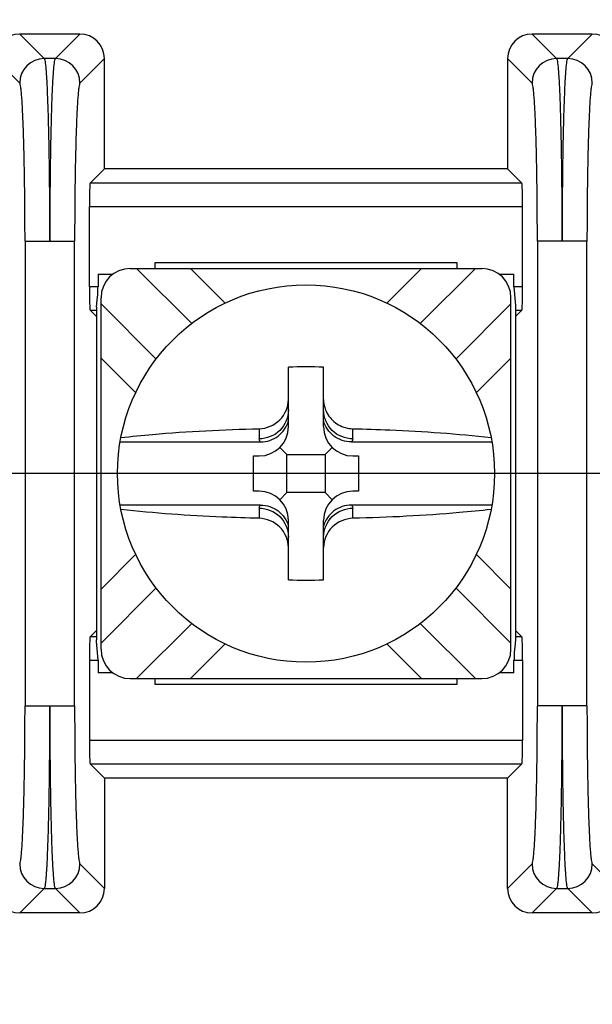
# Model space of a CAD drawing. Header units: inches. Extents: x 0 to 34, y 0 to 22.
# Tile 30 of 55: x 17.61 to 17.854, y 13.841 to 14.262. Entities that reach past the tile are written whole.
import ezdxf

# ---------------------------------------------------------------- set-up
doc = ezdxf.new("R2010")
doc.units = ezdxf.units.IN
doc.header["$LTSCALE"] = 1.87
doc.header["$MEASUREMENT"] = 0
doc.layers.get('0').update_dxf_attribs({"linetype": 'CONTINUOUS'})
doc.layers.add('DIMENSIONS', color=7, linetype='CONTINUOUS')
doc.styles.get("Standard").update_dxf_attribs({"font": 'txt', "width": 0.8})
doc.dimstyles.new('DIMSTYLE_1', dxfattribs={"dimtxt": 0.125, "dimasz": 0.18, "dimexe": 0.125, "dimexo": 0.0625, "dimgap": 0.09, "dimtad": 0, "dimtih": 1, "dimtoh": 1, "dimlfac": 2, "dimzin": 4, "dimdsep": 46, "dimtxsty": 'STANDARD', "dimblk": '_FILLED', "dimblk1": '_FILLED', "dimblk2": '_FILLED', "dimcen": 0.09, "dimadec": 0, "dimazin": 0, "dimtfac": 1, "dimtofl": 0, "dimtmove": 0, "dimatfit": 3, "dimldrblk": '_FILLED', "dimfxl": 1, "dimtolj": 1, "dimtzin": 4, "dimarcsym": 0})

# ---------------------------------------------------------------- blocks, each defined once
blk = doc.blocks.new('*D0')
at = {"layer": 'DIMENSIONS', "color": 2, "linetype": 'CONTINUOUS'}
blk.add_line((14.1504154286, 15.0521270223), (12.1913937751, 15.0521270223), dxfattribs=at)
at = {"layer": 'DIMENSIONS', "color": 2, "linetype": 'CONTINUOUS', "insert": (12.1288937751, 15.1146270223), "char_height": 0.125, "width": 1.725, "attachment_point": 3, "line_spacing_factor": 0.9}
blk.add_mtext('3X 120.00{\\Ftxt.shx;\\W1.000000;\\H0.125000; }[4.724]', dxfattribs=at)
blk = doc.blocks.new('_FILLED')
at = {"color": 0, "linetype": 'BYBLOCK'}
blk.add_solid([(0, 0), (-1, 0.1736111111), (-1, -0.1736111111)], dxfattribs=at)
blk = doc.blocks.new('*D2')
at = {"layer": 'DIMENSIONS', "color": 2, "linetype": 'CONTINUOUS'}
blk.add_line((20.9710355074, 14.0678750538), (12.1913937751, 14.0678750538), dxfattribs=at)
at = {"layer": 'DIMENSIONS', "color": 2, "linetype": 'CONTINUOUS', "insert": (12.1288937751, 14.1303750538), "char_height": 0.125, "width": 1.625, "attachment_point": 3, "line_spacing_factor": 0.9}
blk.add_mtext('2X 70.00{\\Ftxt.shx;\\W1.000000;\\H0.125000; }[2.756]', dxfattribs=at)

msp = doc.modelspace()

# ---------------------------------------------------------------- linework, layer by layer
at = {"color": 7, "linetype": 'CONTINUOUS'}
for p, q in [((17.6355841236, 14.2553750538), (17.6098825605, 14.2553750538)), ((17.6098825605, 14.2553750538), (17.620349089, 14.2449085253)), ((17.6251175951, 14.2449085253), (17.6355841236, 14.2553750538)), ((17.8543341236, 14.2553750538), (17.8286325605, 14.2553750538)), ((17.8286325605, 14.2553750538), (17.839099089, 14.2449085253)), ((17.8438675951, 14.2449085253), (17.8543341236, 14.2553750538)), ((17.6098641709, 14.2344243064), (17.599397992, 14.2448904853)), ((17.6251175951, 14.2449085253), (17.620349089, 14.2449085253)), ((17.646068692, 14.2448904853), (17.6356025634, 14.2344243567)), ((17.646068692, 14.1978750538), (17.646068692, 14.2448904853)), ((17.818147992, 14.2448904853), (17.818147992, 14.1978750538)), ((17.8286141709, 14.2344243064), (17.818147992, 14.2448904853)), ((17.8438675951, 14.2449085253), (17.839099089, 14.2449085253)), ((17.6399453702, 14.191751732), (17.646068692, 14.1978750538)), ((17.818147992, 14.1978750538), (17.646068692, 14.1978750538)), ((17.8242713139, 14.191751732), (17.818147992, 14.1978750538)), ((17.8242713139, 14.191751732), (17.6399453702, 14.191751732)), ((17.6396083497, 14.1475319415), (17.6396083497, 14.1817578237)), ((17.6396083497, 14.1817578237), (17.8246083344, 14.1817578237)), ((17.8246083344, 14.1475319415), (17.8246083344, 14.1817578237)), ((17.6121397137, 14.16696717), (17.6121397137, 13.9687860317)), ((17.6123578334, 14.1669560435), (17.6333269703, 14.1669560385)), ((17.6333269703, 13.9687829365), (17.6333269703, 14.1669640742)), ((17.8308897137, 14.16696717), (17.8308897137, 13.9687860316)), ((17.8520769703, 14.1669560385), (17.8311078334, 14.1669560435)), ((17.8520769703, 13.9687829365), (17.8520769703, 14.1669640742)), ((17.667699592, 14.1553845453), (17.667699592, 14.1578750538)), ((17.667699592, 14.1578750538), (17.796517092, 14.1578750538)), ((17.796517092, 14.1578750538), (17.796517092, 14.1553845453)), ((17.6570988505, 14.1553845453), (17.8071178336, 14.1553845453)), ((17.6833213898, 14.1318326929), (17.6597695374, 14.1553845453)), ((17.6828289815, 14.1553845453), (17.6976068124, 14.1406067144)), ((17.7666098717, 14.1406067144), (17.7813877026, 14.1553845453)), ((17.7808952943, 14.1318326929), (17.8044471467, 14.1553845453)), ((17.643303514, 14.1528750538), (17.643303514, 14.1475319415)), ((17.643303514, 14.1528750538), (17.6496012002, 14.1528750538)), ((17.814609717, 14.1528750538), (17.8209131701, 14.1528750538)), ((17.8209131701, 14.1475319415), (17.8209131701, 14.1528750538)), ((17.643303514, 14.1475319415), (17.6396083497, 14.1475319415)), ((17.8246083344, 14.1475319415), (17.8209131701, 14.1475319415)), ((17.8209131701, 14.1475319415), (17.821348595, 14.1410978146)), ((17.6426995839, 14.138871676), (17.6429672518, 14.1420202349)), ((17.6429672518, 14.1420202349), (17.6431649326, 14.1441103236)), ((17.6445988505, 13.9928655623), (17.6445988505, 14.1428845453)), ((17.8196178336, 13.9928655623), (17.8196178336, 14.1428845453)), ((17.821348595, 14.1410978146), (17.8214944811, 14.1395080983)), ((17.6399453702, 14.1375380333), (17.6428492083, 14.1375380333)), ((17.6399453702, 14.1375380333), (17.6424651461, 14.1350182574)), ((17.642699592, 14.1388716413), (17.642699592, 13.9968784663)), ((17.6681092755, 14.1167034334), (17.6445988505, 14.1402138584)), ((17.7961074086, 14.1167034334), (17.8196178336, 14.1402138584)), ((17.8213674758, 14.1375380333), (17.8242713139, 14.1375380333)), ((17.8214944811, 14.1395080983), (17.8215171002, 14.138871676)), ((17.821517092, 14.1388716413), (17.821517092, 13.9968784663)), ((17.821751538, 14.1350182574), (17.8242713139, 14.1375380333)), ((17.6593766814, 14.1023765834), (17.6445988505, 14.1171544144)), ((17.8196178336, 14.1171544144), (17.8048400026, 14.1023765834)), ((17.724608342, 14.0878750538), (17.724608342, 14.113233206)), ((17.739608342, 14.0878750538), (17.739608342, 14.113233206)), ((17.712108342, 14.0869969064), (17.712108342, 14.0826576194)), ((17.752108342, 14.0826576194), (17.752108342, 14.0869969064)), ((17.6527480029, 14.081372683), (17.712722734, 14.081372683)), ((17.723958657, 14.0760247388), (17.7209471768, 14.079036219)), ((17.7402580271, 14.0760247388), (17.7432695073, 14.079036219)), ((17.7514939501, 14.081372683), (17.8114686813, 14.081372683)), ((17.70964113, 14.0753750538), (17.712108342, 14.0753750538)), ((17.70964113, 14.0603750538), (17.70964113, 14.0753750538)), ((17.723958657, 14.0760247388), (17.7402580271, 14.0760247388)), ((17.723958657, 14.0597253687), (17.723958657, 14.0760247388)), ((17.7402580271, 14.0760247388), (17.7402580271, 14.0597253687)), ((17.752108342, 14.0753750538), (17.754575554, 14.0753750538)), ((17.754575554, 14.0753750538), (17.754575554, 14.0603750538)), ((17.712108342, 14.0603750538), (17.70964113, 14.0603750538)), ((17.723958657, 14.0597253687), (17.7209471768, 14.0567138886)), ((17.7402580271, 14.0597253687), (17.723958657, 14.0597253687)), ((17.7402580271, 14.0597253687), (17.7432695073, 14.0567138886)), ((17.754575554, 14.0603750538), (17.752108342, 14.0603750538)), ((17.712722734, 14.0543774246), (17.6527480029, 14.0543774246)), ((17.712108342, 14.0530924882), (17.712108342, 14.0487532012)), ((17.8114686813, 14.0543774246), (17.7514939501, 14.0543774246)), ((17.752108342, 14.0487532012), (17.752108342, 14.0530924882)), ((17.724608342, 14.0225169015), (17.724608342, 14.0478750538)), ((17.739608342, 14.0225169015), (17.739608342, 14.0478750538)), ((17.6445988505, 14.0185956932), (17.6593766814, 14.0333735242)), ((17.8048400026, 14.0333735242), (17.8196178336, 14.0185956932)), ((17.6445988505, 13.9955362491), (17.6681092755, 14.0190466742)), ((17.8196178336, 13.9955362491), (17.7961074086, 14.0190466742)), ((17.6597695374, 13.9803655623), (17.6833213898, 14.0039174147)), ((17.8044471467, 13.9803655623), (17.7808952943, 14.0039174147)), ((17.6399453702, 13.9982120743), (17.6424651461, 14.0007318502)), ((17.6428492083, 13.9982120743), (17.6399453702, 13.9982120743)), ((17.8242713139, 13.9982120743), (17.8213674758, 13.9982120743)), ((17.821751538, 14.0007318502), (17.8242713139, 13.9982120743)), ((17.6427222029, 13.9962420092), (17.6426995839, 13.9968784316)), ((17.6428680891, 13.994652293), (17.6427222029, 13.9962420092)), ((17.643303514, 13.988218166), (17.6428680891, 13.994652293)), ((17.6976068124, 13.9951433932), (17.6828289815, 13.9803655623)), ((17.7813877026, 13.9803655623), (17.7666098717, 13.9951433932)), ((17.8215171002, 13.9968784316), (17.8212494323, 13.9937298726)), ((17.8212494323, 13.9937298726), (17.8210517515, 13.991639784)), ((17.6396083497, 13.988218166), (17.6396083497, 13.9539922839)), ((17.6396083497, 13.988218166), (17.643303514, 13.988218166)), ((17.643303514, 13.988218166), (17.643303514, 13.9828750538)), ((17.8209131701, 13.988218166), (17.8246083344, 13.988218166)), ((17.8209131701, 13.9828750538), (17.8209131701, 13.988218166)), ((17.8246083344, 13.988218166), (17.8246083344, 13.9539922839)), ((17.6496069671, 13.9828750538), (17.643303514, 13.9828750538)), ((17.8209131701, 13.9828750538), (17.8146154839, 13.9828750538)), ((17.6570988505, 13.9803655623), (17.8071178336, 13.9803655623)), ((17.667699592, 13.9778750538), (17.667699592, 13.9803655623)), ((17.796517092, 13.9778750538), (17.667699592, 13.9778750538)), ((17.796517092, 13.9803655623), (17.796517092, 13.9778750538)), ((17.6123578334, 13.9687940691), (17.6333269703, 13.9687940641)), ((17.8520769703, 13.9687940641), (17.8311078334, 13.9687940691)), ((17.8246083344, 13.9539922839), (17.6396083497, 13.9539922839)), ((17.6399453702, 13.9439983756), (17.8242713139, 13.9439983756)), ((17.6399453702, 13.9439983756), (17.646068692, 13.9378750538)), ((17.8242713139, 13.9439983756), (17.818147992, 13.9378750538)), ((17.646068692, 13.9378750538), (17.646068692, 13.8908596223)), ((17.818147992, 13.9378750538), (17.646068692, 13.9378750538)), ((17.818147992, 13.8908596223), (17.818147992, 13.9378750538)), ((17.6356025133, 13.9013258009), (17.646068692, 13.8908596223)), ((17.818147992, 13.8908596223), (17.8286141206, 13.9013257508)), ((17.8543525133, 13.9013258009), (17.864818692, 13.8908596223)), ((17.620349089, 13.8908415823), (17.6098825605, 13.8803750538)), ((17.620349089, 13.8908415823), (17.6251175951, 13.8908415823)), ((17.6355841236, 13.8803750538), (17.6251175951, 13.8908415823)), ((17.839099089, 13.8908415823), (17.8286325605, 13.8803750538)), ((17.839099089, 13.8908415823), (17.8438675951, 13.8908415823)), ((17.8543341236, 13.8803750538), (17.8438675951, 13.8908415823)), ((17.6355841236, 13.8803750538), (17.6098825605, 13.8803750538)), ((17.8543341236, 13.8803750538), (17.8286325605, 13.8803750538))]:
    msp.add_line(p, q, dxfattribs=at)
msp.add_circle((17.732108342, 14.0678750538), 0.0805, dxfattribs=at)
for centre, radius, start, end in [((17.620364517, 14.2344085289), 0.0105000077, 90.0841865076, 179.9158142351), ((17.6251021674, 14.2344085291), 0.0105000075, 0.0841856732, 89.9158152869), ((17.839114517, 14.2344085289), 0.0105000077, 90.0841865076, 179.9158142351), ((17.8438521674, 14.2344085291), 0.0105000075, 0.0841856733, 89.9158152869), ((17.6570988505, 14.1428845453), 0.0125, 90, 180), ((17.8071178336, 14.1428845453), 0.0125, 0, 90), ((17.5966556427, 14.1477424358), 0.046650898, 355.5345870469, 358.3173384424), ((17.6030668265, 14.1475452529), 0.0402366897, 358.3299283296, 359.9810450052), ((17.732108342, 13.9005429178), 0.2128224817, 87.980442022, 92.019557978), ((17.712108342, 14.0878750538), 0.0125, 270, 360), ((17.752108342, 14.0878750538), 0.0125, 180, 270), ((17.712108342, 14.0478750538), 0.0125, 0, 90), ((17.752108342, 14.0478750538), 0.0125, 90, 180), ((17.732108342, 14.2352125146), 0.2128267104, 267.9804821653, 272.0195178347), ((17.6570988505, 13.9928655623), 0.0125, 180.0000000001, 270), ((17.8071178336, 13.9928655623), 0.0125, 270, 360), ((17.8675610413, 13.9880076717), 0.0466508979, 175.5345870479, 178.3173384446), ((17.8611498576, 13.9882048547), 0.0402366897, 178.3299283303, 179.9810450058), ((17.6203645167, 13.9013415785), 0.0105000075, 180.0841856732, 269.9158152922), ((17.6251021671, 13.9013415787), 0.0105000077, 270.0841865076, 359.915814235), ((17.8391145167, 13.9013415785), 0.0105000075, 180.0841856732, 269.9158152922), ((17.8438521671, 13.9013415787), 0.0105000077, 270.0841865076, 359.9158142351)]:
    msp.add_arc(centre, radius, start, end, dxfattribs=at)
for centre, major_axis, ratio, start_param, end_param in [((17.609895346, 14.2448776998), (0.0074272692, -0.0074272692), 0.998782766, 2.3568034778, 3.9263818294), ((17.6355713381, 14.2448776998), (-0.0074272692, -0.0074272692), 0.998782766, 2.3568034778, 3.9263818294), ((17.828645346, 14.2448776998), (0.0074272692, -0.0074272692), 0.998782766, 2.3568034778, 3.9263818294), ((17.8543213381, 14.2448776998), (-0.0074272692, -0.0074272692), 0.998782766, 2.3568034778, 3.9263818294), ((17.6399575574, 14.1817578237), (0, 0.01), 0.0349207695, 0.034906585, 1.5707963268), ((17.8242591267, 14.1817578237), (0, 0.01), 0.0349207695, -1.5707963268, -0.034906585), ((17.6399575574, 14.1475319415), (0, 0.01), 0.0349207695, -4.7123889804, -3.1764992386), ((17.8242591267, 14.1475319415), (0, 0.01), 0.0349207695, -3.1066860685, -1.5707963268), ((17.6399575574, 13.988218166), (0, 0.01), 0.0349207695, 0.034906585, 1.5707963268), ((17.8242591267, 13.988218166), (0, 0.01), 0.0349207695, -1.5707963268, -0.034906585), ((17.6399575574, 13.9539922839), (0, 0.01), 0.0349207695, -4.7123889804, -3.1764992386), ((17.8242591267, 13.9539922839), (0, 0.01), 0.0349207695, -3.1066860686, -1.5707963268), ((17.609895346, 13.8908724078), (0.0074272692, 0.0074272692), 0.998782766, 2.3568034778, 3.9263818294), ((17.6355713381, 13.8908724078), (-0.0074272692, 0.0074272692), 0.998782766, 2.3568034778, 3.9263818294), ((17.828645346, 13.8908724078), (0.0074272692, 0.0074272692), 0.998782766, -3.9263818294, -2.3568034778), ((17.8543213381, 13.8908724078), (-0.0074272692, 0.0074272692), 0.998782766, 2.3568034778, 3.9263818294)]:
    msp.add_ellipse(centre, major_axis=major_axis, ratio=ratio, start_param=start_param, end_param=end_param, dxfattribs=at)
for points, knots in [([(17.6203490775, 14.2449085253), (17.6204930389, 14.2447421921), (17.6206191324, 14.2440417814), (17.620850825, 14.2427415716), (17.6210406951, 14.2406947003), (17.6213520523, 14.2366690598), (17.6216717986, 14.2300641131), (17.6220019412, 14.2204761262), (17.6222700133, 14.2089217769), (17.6224722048, 14.1958254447), (17.6225963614, 14.1816634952), (17.6226242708, 14.1719189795), (17.6226242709, 14.166956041)], [0, 0, 0, 0, 0.0084550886, 0.0257551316, 0.0519391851, 0.0868112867, 0.1812977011, 0.3058114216, 0.4556646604, 0.6254639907, 0.8092467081, 1, 1, 1, 1]), ([(17.6228424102, 14.166956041), (17.6228424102, 14.1719212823), (17.6228703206, 14.1816660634), (17.6229946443, 14.1958339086), (17.6231967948, 14.2089366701), (17.6234651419, 14.2204938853), (17.6237957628, 14.2300765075), (17.6241146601, 14.2366726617), (17.6244261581, 14.2406953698), (17.6246159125, 14.2427420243), (17.6248476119, 14.2440423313), (17.6249738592, 14.2447424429), (17.6251176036, 14.2449085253)], [0, 0, 0, 0, 0.1908417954, 0.3745461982, 0.5445619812, 0.6945241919, 0.8188226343, 0.9132099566, 0.9480576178, 0.9742527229, 0.9915576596, 1, 1, 1, 1]), ([(17.8390990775, 14.2449085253), (17.8392430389, 14.2447421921), (17.8393691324, 14.2440417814), (17.839600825, 14.2427415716), (17.8397906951, 14.2406947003), (17.8401020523, 14.2366690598), (17.8404217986, 14.2300641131), (17.8407519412, 14.2204761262), (17.8410200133, 14.2089217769), (17.8412222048, 14.1958254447), (17.8413463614, 14.1816634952), (17.8413742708, 14.1719189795), (17.8413742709, 14.166956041)], [0, 0, 0, 0, 0.0084550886, 0.0257551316, 0.0519391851, 0.0868112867, 0.1812977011, 0.3058114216, 0.4556646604, 0.6254639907, 0.8092467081, 1, 1, 1, 1]), ([(17.8415924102, 14.166956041), (17.8415924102, 14.1719212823), (17.8416203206, 14.1816660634), (17.8417446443, 14.1958339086), (17.8419467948, 14.2089366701), (17.8422151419, 14.2204938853), (17.8425457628, 14.2300765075), (17.8428646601, 14.2366726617), (17.8431761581, 14.2406953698), (17.8433659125, 14.2427420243), (17.8435976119, 14.2440423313), (17.8437238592, 14.2447424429), (17.8438676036, 14.2449085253)], [0, 0, 0, 0, 0.1908417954, 0.3745461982, 0.5445619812, 0.6945241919, 0.8188226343, 0.9132099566, 0.9480576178, 0.9742527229, 0.9915576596, 1, 1, 1, 1]), ([(17.6121397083, 14.16696717), (17.6121396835, 14.1712624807), (17.6121117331, 14.1796960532), (17.6119874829, 14.1919525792), (17.6117853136, 14.2032864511), (17.6115169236, 14.2132856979), (17.6111874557, 14.2215825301), (17.6108660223, 14.2272985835), (17.6105569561, 14.2307803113), (17.6103628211, 14.2325534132), (17.6101389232, 14.2336766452), (17.6100014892, 14.2342874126), (17.6098641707, 14.2344241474)], [0, 0, 0, 0, 0.1906981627, 0.3744238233, 0.5441691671, 0.6939770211, 0.8184600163, 0.912939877, 0.9478239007, 0.9740366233, 0.9913965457, 1, 1, 1, 1]), ([(17.6356025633, 14.2344245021), (17.6354654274, 14.234288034), (17.6353278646, 14.2336775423), (17.6351039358, 14.2325542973), (17.6349099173, 14.2307813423), (17.6346006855, 14.2273020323), (17.6342800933, 14.221593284), (17.6339501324, 14.2133006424), (17.6336814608, 14.2032983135), (17.6334793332, 14.1919581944), (17.6333549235, 14.1796958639), (17.6333269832, 14.1712615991), (17.6333269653, 14.1669640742)], [0, 0, 0, 0, 0.0085889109, 0.0259522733, 0.0521750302, 0.0870339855, 0.1814145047, 0.3056829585, 0.4556010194, 0.6255646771, 0.8092133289, 1, 1, 1, 1]), ([(17.8308897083, 14.16696717), (17.8308896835, 14.1712624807), (17.8308617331, 14.1796960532), (17.8307374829, 14.1919525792), (17.8305353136, 14.2032864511), (17.8302669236, 14.2132856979), (17.8299374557, 14.2215825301), (17.8296160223, 14.2272985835), (17.8293069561, 14.2307803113), (17.8291128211, 14.2325534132), (17.8288889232, 14.2336766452), (17.8287514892, 14.2342874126), (17.8286141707, 14.2344241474)], [0, 0, 0, 0, 0.1906981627, 0.3744238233, 0.5441691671, 0.6939770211, 0.8184600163, 0.912939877, 0.9478239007, 0.9740366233, 0.9913965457, 1, 1, 1, 1]), ([(17.8543525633, 14.2344245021), (17.8542154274, 14.234288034), (17.8540778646, 14.2336775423), (17.8538539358, 14.2325542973), (17.8536599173, 14.2307813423), (17.8533506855, 14.2273020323), (17.8530300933, 14.221593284), (17.8527001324, 14.2133006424), (17.8524314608, 14.2032983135), (17.8522293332, 14.1919581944), (17.8521049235, 14.1796958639), (17.8520769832, 14.1712615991), (17.8520769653, 14.1669640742)], [0, 0, 0, 0, 0.0085889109, 0.0259522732, 0.0521750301, 0.0870339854, 0.1814145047, 0.3056829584, 0.4556010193, 0.6255646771, 0.8092133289, 1, 1, 1, 1]), ([(17.712108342, 14.0869969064), (17.7153031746, 14.0870720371), (17.7218422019, 14.0897543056), (17.724608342, 14.0963214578), (17.724608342, 14.0994770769)], [0, 0, 0, 0, 0.5031565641, 1, 1, 1, 1]), ([(17.7246083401, 14.0950046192), (17.7246083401, 14.0918488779), (17.7219038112, 14.0852546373), (17.7152916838, 14.0826576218), (17.712108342, 14.0826576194)], [0, 0, 0, 0, 0.4978229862, 1, 1, 1, 1]), ([(17.752108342, 14.0826576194), (17.7489250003, 14.0826576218), (17.7423128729, 14.0852546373), (17.739608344, 14.0918488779), (17.739608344, 14.0950046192)], [0, 0, 0, 0, 0.5021770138, 1, 1, 1, 1]), ([(17.7414580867, 14.0930534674), (17.7425701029, 14.0912632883), (17.7457554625, 14.0882095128), (17.7500046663, 14.0870463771), (17.752108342, 14.0869969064)], [0, 0, 0, 0, 0.5003783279, 1, 1, 1, 1]), ([(17.6530834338, 14.0832150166), (17.6575955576, 14.0837280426), (17.6772209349, 14.0856668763), (17.6969346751, 14.0866400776), (17.712108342, 14.0869969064)], [0, 0, 0, 0, 0.2302947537, 1, 1, 1, 1]), ([(17.712722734, 14.081372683), (17.7153430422, 14.0813728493), (17.7207415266, 14.0831011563), (17.7239029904, 14.0878199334), (17.724608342, 14.0903422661)], [0, 0, 0, 0, 0.5001153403, 1, 1, 1, 1]), ([(17.7514939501, 14.081372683), (17.7488736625, 14.0813731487), (17.7434754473, 14.0831014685), (17.7403137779, 14.0878200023), (17.739608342, 14.0903422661)], [0, 0, 0, 0, 0.5001175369, 1, 1, 1, 1]), ([(17.752108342, 14.0869969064), (17.7573569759, 14.0868734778), (17.7770639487, 14.0862192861), (17.7967572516, 14.0848495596), (17.8111332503, 14.0832150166)], [0, 0, 0, 0, 0.2662489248, 1, 1, 1, 1]), ([(17.7127218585, 14.0813726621), (17.7126237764, 14.0814726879), (17.712308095, 14.0818336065), (17.7121113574, 14.082316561), (17.7121081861, 14.0826576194)], [0, 0, 0, 0, 0.2911488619, 1, 1, 1, 1]), ([(17.7521084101, 14.0826576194), (17.752105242, 14.0823165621), (17.7519083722, 14.0818342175), (17.7515939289, 14.0814726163), (17.75149619, 14.0813726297)], [0, 0, 0, 0, 0.7092455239, 1, 1, 1, 1]), ([(17.7121081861, 14.0530924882), (17.7121113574, 14.0534335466), (17.712308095, 14.0539165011), (17.7126237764, 14.0542774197), (17.7127218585, 14.0543774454)], [0, 0, 0, 0, 0.7088511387, 1, 1, 1, 1]), ([(17.712108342, 14.0530924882), (17.7152916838, 14.0530924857), (17.7219038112, 14.0504954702), (17.7246083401, 14.0439012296), (17.7246083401, 14.0407454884)], [0, 0, 0, 0, 0.5021770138, 1, 1, 1, 1]), ([(17.712722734, 14.0543774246), (17.7153430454, 14.0543772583), (17.7207415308, 14.0526489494), (17.7239029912, 14.0479301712), (17.724608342, 14.0454078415)], [0, 0, 0, 0, 0.5001159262, 1, 1, 1, 1]), ([(17.7514939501, 14.0543774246), (17.7488736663, 14.0543769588), (17.7434754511, 14.0526486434), (17.7403137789, 14.0479301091), (17.739608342, 14.0454078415)], [0, 0, 0, 0, 0.5001167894, 1, 1, 1, 1]), ([(17.739608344, 14.0407454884), (17.739608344, 14.0439012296), (17.7423128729, 14.0504954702), (17.7489250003, 14.0530924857), (17.752108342, 14.0530924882)], [0, 0, 0, 0, 0.4978229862, 1, 1, 1, 1]), ([(17.75149619, 14.0543774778), (17.7515939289, 14.0542774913), (17.7519083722, 14.05391589), (17.752105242, 14.0534335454), (17.7521084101, 14.0530924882)], [0, 0, 0, 0, 0.2907544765, 1, 1, 1, 1]), ([(17.712108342, 14.0487532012), (17.7068597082, 14.0488766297), (17.6871527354, 14.0495308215), (17.6674594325, 14.050900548), (17.6530834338, 14.052535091)], [0, 0, 0, 0, 0.2662489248, 1, 1, 1, 1]), ([(17.724608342, 14.0362730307), (17.724608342, 14.0394286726), (17.7218421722, 14.0459958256), (17.7153031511, 14.0486780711), (17.712108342, 14.0487532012)], [0, 0, 0, 0, 0.4968470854, 1, 1, 1, 1]), ([(17.752108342, 14.0487532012), (17.7489135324, 14.0486780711), (17.7423745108, 14.0459958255), (17.739608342, 14.0394286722), (17.739608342, 14.0362730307)], [0, 0, 0, 0, 0.5031529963, 1, 1, 1, 1]), ([(17.8111332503, 14.052535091), (17.8066211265, 14.052022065), (17.7869957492, 14.0500832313), (17.767282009, 14.0491100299), (17.752108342, 14.0487532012)], [0, 0, 0, 0, 0.2302947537, 1, 1, 1, 1]), ([(17.6098641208, 13.9013256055), (17.6100012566, 13.9014620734), (17.6101388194, 13.9020725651), (17.6103627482, 13.9031958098), (17.6105567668, 13.9049687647), (17.6108659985, 13.9084480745), (17.6111865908, 13.9141568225), (17.6115165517, 13.9224494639), (17.6117852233, 13.9324517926), (17.6119873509, 13.9437919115), (17.6121117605, 13.9560542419), (17.6121397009, 13.9644885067), (17.6121397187, 13.9687860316)], [0, 0, 0, 0, 0.0085889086, 0.0259522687, 0.0521750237, 0.0870339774, 0.1814144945, 0.3056829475, 0.4556010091, 0.625564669, 0.8092133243, 1, 1, 1, 1]), ([(17.6226242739, 13.9687940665), (17.6226242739, 13.9638288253), (17.6225963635, 13.9540840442), (17.6224720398, 13.939916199), (17.6222698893, 13.9268134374), (17.6220015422, 13.9152562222), (17.6216709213, 13.9056736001), (17.621352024, 13.8990774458), (17.621040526, 13.8950547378), (17.6208507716, 13.8930080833), (17.6206190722, 13.8917077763), (17.6204928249, 13.8910076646), (17.6203490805, 13.8908415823)], [0, 0, 0, 0, 0.1908417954, 0.3745461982, 0.5445619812, 0.6945241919, 0.8188226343, 0.9132099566, 0.9480576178, 0.9742527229, 0.9915576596, 1, 1, 1, 1]), ([(17.6251176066, 13.8908415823), (17.6249736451, 13.8910079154), (17.6248475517, 13.8917083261), (17.6246158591, 13.893008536), (17.6244259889, 13.8950554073), (17.6241146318, 13.8990810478), (17.6237948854, 13.9056859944), (17.6234647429, 13.9152739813), (17.6231966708, 13.9268283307), (17.6229944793, 13.9399246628), (17.6228703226, 13.9540866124), (17.6228424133, 13.9638311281), (17.6228424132, 13.9687940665)], [0, 0, 0, 0, 0.0084550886, 0.0257551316, 0.0519391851, 0.0868112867, 0.1812977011, 0.3058114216, 0.4556646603, 0.6254639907, 0.8092467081, 1, 1, 1, 1]), ([(17.6333269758, 13.9687829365), (17.6333270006, 13.9644876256), (17.6333549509, 13.9560540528), (17.6334792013, 13.9437975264), (17.6336813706, 13.9324636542), (17.6339497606, 13.9224644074), (17.6342792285, 13.9141675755), (17.6346006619, 13.9084515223), (17.6349097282, 13.904969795), (17.6351038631, 13.9031966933), (17.6353277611, 13.9020734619), (17.635465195, 13.9014626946), (17.6356025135, 13.9013259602)], [0, 0, 0, 0, 0.1906981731, 0.3744238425, 0.5441691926, 0.6939770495, 0.8184600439, 0.9129398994, 0.9478239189, 0.9740366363, 0.9913965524, 1, 1, 1, 1]), ([(17.8286141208, 13.9013256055), (17.8287512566, 13.9014620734), (17.8288888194, 13.9020725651), (17.8291127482, 13.9031958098), (17.8293067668, 13.9049687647), (17.8296159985, 13.9084480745), (17.8299365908, 13.9141568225), (17.8302665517, 13.9224494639), (17.8305352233, 13.9324517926), (17.8307373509, 13.9437919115), (17.8308617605, 13.9560542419), (17.8308897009, 13.9644885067), (17.8308897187, 13.9687860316)], [0, 0, 0, 0, 0.0085889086, 0.0259522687, 0.0521750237, 0.0870339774, 0.1814144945, 0.3056829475, 0.4556010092, 0.625564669, 0.8092133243, 1, 1, 1, 1]), ([(17.8413742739, 13.9687940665), (17.8413742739, 13.9638288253), (17.8413463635, 13.9540840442), (17.8412220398, 13.939916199), (17.8410198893, 13.9268134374), (17.8407515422, 13.9152562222), (17.8404209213, 13.9056736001), (17.840102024, 13.8990774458), (17.839790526, 13.8950547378), (17.8396007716, 13.8930080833), (17.8393690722, 13.8917077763), (17.8392428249, 13.8910076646), (17.8390990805, 13.8908415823)], [0, 0, 0, 0, 0.1908417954, 0.3745461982, 0.5445619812, 0.6945241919, 0.8188226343, 0.9132099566, 0.9480576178, 0.9742527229, 0.9915576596, 1, 1, 1, 1]), ([(17.8438676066, 13.8908415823), (17.8437236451, 13.8910079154), (17.8435975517, 13.8917083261), (17.8433658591, 13.893008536), (17.8431759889, 13.8950554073), (17.8428646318, 13.8990810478), (17.8425448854, 13.9056859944), (17.8422147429, 13.9152739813), (17.8419466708, 13.9268283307), (17.8417444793, 13.9399246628), (17.8416203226, 13.9540866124), (17.8415924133, 13.9638311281), (17.8415924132, 13.9687940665)], [0, 0, 0, 0, 0.0084550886, 0.0257551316, 0.0519391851, 0.0868112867, 0.1812977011, 0.3058114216, 0.4556646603, 0.6254639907, 0.8092467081, 1, 1, 1, 1]), ([(17.8520769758, 13.9687829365), (17.8520770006, 13.9644876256), (17.8521049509, 13.9560540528), (17.8522292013, 13.9437975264), (17.8524313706, 13.9324636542), (17.8526997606, 13.9224644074), (17.8530292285, 13.9141675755), (17.8533506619, 13.9084515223), (17.8536597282, 13.904969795), (17.8538538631, 13.9031966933), (17.8540777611, 13.9020734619), (17.854215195, 13.9014626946), (17.8543525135, 13.9013259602)], [0, 0, 0, 0, 0.1906981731, 0.3744238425, 0.5441691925, 0.6939770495, 0.8184600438, 0.9129398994, 0.9478239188, 0.9740366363, 0.9913965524, 1, 1, 1, 1])]:
    msp.add_open_spline(points, degree=3, knots=knots, dxfattribs=at)
msp.add_open_spline([(17.739608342, 14.0994770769), (17.739608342, 14.097248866), (17.7402823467, 14.0949462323), (17.7414580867, 14.0930534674)], degree=3, dxfattribs=at)

# ---------------------------------------------------------------- dimensions: what is measured, and where the dimension line sits
at = {"layer": 'DIMENSIONS', "color": 2, "linetype": 'CONTINUOUS'}
for feature_location, offset, origin, text, picture, middle in [((14.1504154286, 15.0521270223), (-1.9590216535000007, 0), (18.6777284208, 12.6899222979), '3X <>', '*D0', (11.2663937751, 15.0521270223)), ((20.9710355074, 14.0678750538), (-8.7796417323, 0), (21.0335355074, 12.6899222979), '2X <>', '*D2', (11.3163937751, 14.0678750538))]:
    dim = msp.add_ordinate_dim(feature_location=feature_location, offset=offset, dtype=0, origin=origin, text=text, dimstyle='DIMSTYLE_1', override={"dimtad": 1, "dimtih": 0, "dimtoh": 0}, dxfattribs=at)
    dim.commit()
    dim.dimension.update_dxf_attribs({"geometry": picture, "text_midpoint": middle})

doc.saveas('drawing.dxf')
